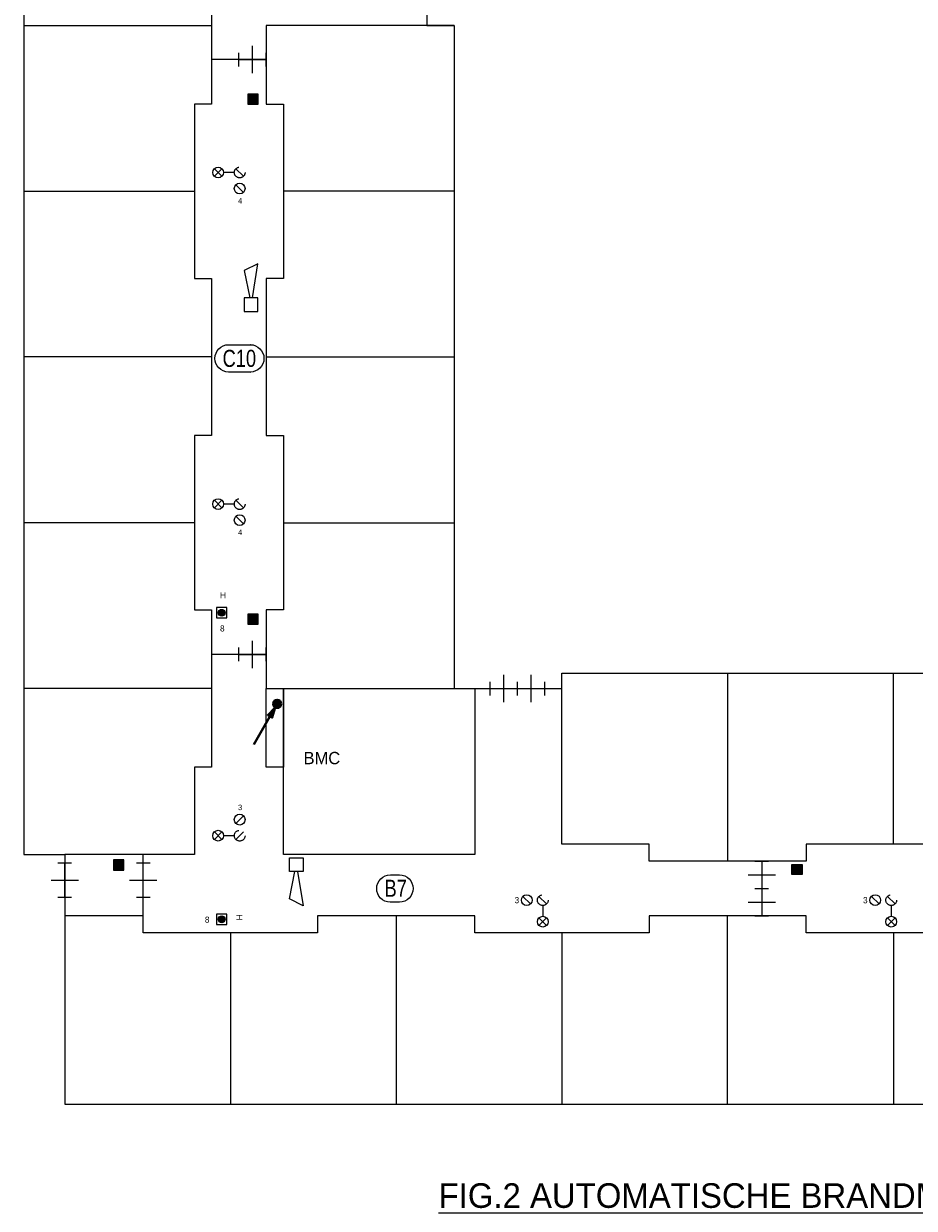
# Model space of a CAD drawing. Header units: millimetres. Extents: x -10 to 169, y 0 to 119.
# Tile 15 of 19: x 65 to 91, y 63 to 98. Entities that reach past the tile are written whole.
import ezdxf
from ezdxf.enums import TextEntityAlignment as Align

# ---------------------------------------------------------------- set-up
doc = ezdxf.new("R2010")
doc.units = ezdxf.units.MM
doc.linetypes.add('DGN2', pattern=[1.424392, 0.712196, -0.712196])
for name, color, linetype in [('31', 7, 'Continuous'), ('56', 7, 'Continuous'), ('BINNENMUUR', 7, 'Continuous'), ('BOUWKUNDE', 7, 'Continuous'), ('EILAND', 7, 'Continuous'), ('KADER', 7, 'Continuous'), ('SYMBOLEN', 7, 'Continuous')]:
    doc.layers.add(name, color=color, linetype=linetype)
doc.styles.add('dgn000', font='dgn000.shx')
doc.styles.add('dgn001', font='dgn001.shx')
doc.styles.add('dgn003', font='dgn003.shx')

# ---------------------------------------------------------------- blocks, each defined once
blk = doc.blocks.new('202')
at = {"layer": 'BOUWKUNDE', "color": 1, "linetype": 'Continuous', "lineweight": 0}
for p, q in [((-0.2, 1), (0.2, 1)), ((0, 0), (0, 1)), ((-0.4, 0.5), (0, 0.5)), ((0, 0.5), (0.4, 0.5)), ((-0.2, 0), (0.2, 0))]:
    blk.add_line(p, q, dxfattribs=at)
blk = doc.blocks.new('2021')
at = {"layer": 'BOUWKUNDE', "color": 1, "linetype": 'Continuous', "lineweight": 0}
for p, q in [((-0.2, 1), (0.2, 1)), ((0, 0), (0, 1)), ((-0.4, 0.5), (0, 0.5)), ((0, 0.5), (0.4, 0.5)), ((-0.2, 0), (0.2, 0))]:
    blk.add_line(p, q, dxfattribs=at)
blk = doc.blocks.new('2024')
at = {"layer": 'BOUWKUNDE', "color": 1, "linetype": 'Continuous', "lineweight": 0}
for p, q in [((-0.2, 0), (0.2, 0)), ((0, 0), (0, -0.8)), ((-0.4, -0.4), (0, -0.4)), ((0, -0.4), (0.4, -0.4)), ((-0.2, -0.8), (0.2, -0.8))]:
    blk.add_line(p, q, dxfattribs=at)
blk = doc.blocks.new('2025')
at = {"layer": 'BOUWKUNDE', "color": 1, "linetype": 'Continuous', "lineweight": 0}
for p, q in [((-0.2, 0), (0.2, 0)), ((0, 0), (0, -0.8)), ((-0.4, -0.4), (0, -0.4)), ((0, -0.4), (0.4, -0.4)), ((-0.2, -0.8), (0.2, -0.8))]:
    blk.add_line(p, q, dxfattribs=at)
blk = doc.blocks.new('20212')
at = {"layer": 'BOUWKUNDE', "color": 1, "linetype": 'Continuous', "lineweight": 0}
for p, q in [((0.4, 0), (0.4, 0.4)), ((0, -0.2), (0, 0.2)), ((0, 0), (0.8, 0)), ((0.4, -0.4), (0.4, 0)), ((0.8, -0.2), (0.8, 0.2))]:
    blk.add_line(p, q, dxfattribs=at)
blk = doc.blocks.new('20213')
at = {"layer": 'BOUWKUNDE', "color": 1, "linetype": 'Continuous', "lineweight": 0}
for p, q in [((0.4, 0), (0.4, 0.4)), ((0, -0.2), (0, 0.2)), ((0, 0), (0.8, 0)), ((0.4, -0.4), (0.4, 0)), ((0.8, -0.2), (0.8, 0.2))]:
    blk.add_line(p, q, dxfattribs=at)
blk = doc.blocks.new('20216')
at = {"layer": 'BOUWKUNDE', "color": 1, "linetype": 'Continuous', "lineweight": 0}
for p, q in [((0.4, 0), (0.4, 0.4)), ((0, -0.2), (0, 0.2)), ((0, 0), (0.8, 0)), ((0.4, -0.4), (0.4, 0)), ((0.8, -0.2), (0.8, 0.2))]:
    blk.add_line(p, q, dxfattribs=at)
blk = doc.blocks.new('20217')
at = {"layer": 'BOUWKUNDE', "color": 1, "linetype": 'Continuous', "lineweight": 0}
for p, q in [((0.4, 0), (0.4, 0.4)), ((0, -0.2), (0, 0.2)), ((0, 0), (0.8, 0)), ((0.4, -0.4), (0.4, 0)), ((0.8, -0.2), (0.8, 0.2))]:
    blk.add_line(p, q, dxfattribs=at)
blk = doc.blocks.new('EAF11')
at = {"layer": '56', "color": 1, "linetype": 'Continuous', "lineweight": 0, "flags": 128}
blk.add_lwpolyline([(-0.13, 0.4), (0.136, 0.4), (0.134, 0.4, -1), (0.134, -0.4), (0.136, -0.4), (-0.13, -0.4), (-0.134, -0.4, -0.994544), (-0.13, 0.4)], format="xyb", dxfattribs=at)
at = {"layer": '56', "color": 2, "linetype": 'Continuous', "lineweight": 13, "style": 'dgn003', "width": 0.8}
blk.add_text('B7', height=0.5, dxfattribs=at).set_placement((0.026, 0.006), align=Align.MIDDLE_CENTER)
blk = doc.blocks.new('AnonymousCell2')
at = {"layer": 'KADER', "color": 1, "linetype": 'Continuous', "lineweight": 0}
for p, q in [((-0.204, 0.123), (-0.426, 0.346)), ((-0.426, 0.123), (-0.204, 0.346)), ((0.158, 0.235), (-0.158, 0.235)), ((0.426, 0.123), (0.204, 0.346)), ((0.426, -0.346), (0.204, -0.123))]:
    blk.add_line(p, q, dxfattribs=at)
for centre in [(-0.315, 0.235), (0.315, -0.234)]:
    blk.add_circle(centre, 0.158, dxfattribs=at)
at = {"layer": 'KADER', "color": 1, "linetype": 'DGN2', "lineweight": 0}
blk.add_circle((0.315, 0.235), 0.157, dxfattribs=at)
blk = doc.blocks.new('AnonymousCell3')
at = {"layer": 'KADER', "color": 1, "linetype": 'Continuous', "lineweight": 0}
for p, q in [((-0.204, 0.123), (-0.426, 0.346)), ((-0.426, 0.123), (-0.204, 0.346)), ((0.158, 0.235), (-0.158, 0.235)), ((0.426, 0.123), (0.204, 0.346)), ((0.426, -0.346), (0.204, -0.123))]:
    blk.add_line(p, q, dxfattribs=at)
for centre in [(-0.315, 0.235), (0.315, -0.234)]:
    blk.add_circle(centre, 0.158, dxfattribs=at)
at = {"layer": 'KADER', "color": 1, "linetype": 'DGN2', "lineweight": 0}
blk.add_circle((0.315, 0.235), 0.157, dxfattribs=at)
blk = doc.blocks.new('AnonymousCell4')
at = {"layer": 'KADER', "color": 1, "linetype": 'Continuous', "lineweight": 0}
for p, q in [((0.426, 0.346), (0.204, 0.123)), ((-0.204, -0.123), (-0.426, -0.346)), ((-0.426, -0.123), (-0.204, -0.346)), ((0.158, -0.235), (-0.158, -0.235)), ((0.426, -0.123), (0.204, -0.346))]:
    blk.add_line(p, q, dxfattribs=at)
for centre in [(0.315, 0.234), (-0.315, -0.235)]:
    blk.add_circle(centre, 0.158, dxfattribs=at)
at = {"layer": 'KADER', "color": 1, "linetype": 'DGN2', "lineweight": 0}
blk.add_circle((0.315, -0.235), 0.157, dxfattribs=at)
blk = doc.blocks.new('EAD01')
at = {"layer": 'SYMBOLEN'}
h = blk.add_hatch(color=3, dxfattribs=at)
edge = h.paths.add_edge_path()
edge.add_arc((0, 0), 0.1, 0, 360)
at = {"layer": 'SYMBOLEN', "color": 3, "linetype": 'Continuous', "lineweight": 0}
blk.add_circle((0, 0), 0.1, dxfattribs=at)
blk = doc.blocks.new('AnonymousCell6')
at = {"layer": 'SYMBOLEN', "color": 1, "linetype": 'Continuous', "lineweight": 0, "flags": 128}
blk.add_lwpolyline([(0.184, 0.24), (-0.116, 0.24), (-0.116, -0.06), (0.184, -0.06), (0.184, 0.24)], dxfattribs=at)
at = {"color": 1, "linetype": 'Continuous', "lineweight": 0}
blk.add_blockref('EAD01', (0.034, 0.09), dxfattribs=at)
blk = doc.blocks.new('EAD02')
at = {"layer": 'SYMBOLEN'}
h = blk.add_hatch(color=3, dxfattribs=at)
edge = h.paths.add_edge_path()
edge.add_arc((0, 0), 0.1, 0, 360)
at = {"layer": 'SYMBOLEN', "color": 3, "linetype": 'Continuous', "lineweight": 0}
blk.add_circle((0, 0), 0.1, dxfattribs=at)
blk = doc.blocks.new('AnonymousCell7')
at = {"layer": 'SYMBOLEN', "color": 1, "linetype": 'Continuous', "lineweight": 0, "flags": 128}
blk.add_lwpolyline([(0.184, 0.24), (-0.116, 0.24), (-0.116, -0.06), (0.184, -0.06), (0.184, 0.24)], dxfattribs=at)
at = {"color": 1, "linetype": 'Continuous', "lineweight": 0}
blk.add_blockref('EAD02', (0.034, 0.09), dxfattribs=at)
blk = doc.blocks.new('AnonymousCell8')
at = {"layer": 'KADER', "color": 1, "linetype": 'Continuous', "lineweight": 0}
for p, q in [((-0.346, 0.426), (-0.123, 0.204)), ((0.123, 0.426), (0.346, 0.204)), ((0.235, 0.158), (0.235, -0.158)), ((0.123, -0.204), (0.346, -0.426)), ((0.123, -0.426), (0.346, -0.204))]:
    blk.add_line(p, q, dxfattribs=at)
for centre in [(-0.234, 0.315), (0.235, -0.315)]:
    blk.add_circle(centre, 0.158, dxfattribs=at)
at = {"layer": 'KADER', "color": 1, "linetype": 'DGN2', "lineweight": 0}
blk.add_circle((0.235, 0.315), 0.157, dxfattribs=at)
blk = doc.blocks.new('AnonymousCell9')
at = {"layer": 'KADER', "color": 1, "linetype": 'Continuous', "lineweight": 0}
for p, q in [((-0.346, 0.426), (-0.123, 0.204)), ((0.123, 0.426), (0.346, 0.204)), ((0.235, 0.158), (0.235, -0.158)), ((0.123, -0.204), (0.346, -0.426)), ((0.123, -0.426), (0.346, -0.204))]:
    blk.add_line(p, q, dxfattribs=at)
for centre in [(-0.234, 0.315), (0.235, -0.315)]:
    blk.add_circle(centre, 0.158, dxfattribs=at)
at = {"layer": 'KADER', "color": 1, "linetype": 'DGN2', "lineweight": 0}
blk.add_circle((0.235, 0.315), 0.157, dxfattribs=at)
blk = doc.blocks.new('EAF2')
at = {"layer": '56', "color": 1, "linetype": 'Continuous', "lineweight": 0, "flags": 128}
blk.add_lwpolyline([(-0.32, 0.4), (0.32, 0.4), (0.317, 0.4, -1), (0.317, -0.4), (0.32, -0.4), (-0.32, -0.4), (-0.321, -0.4, -0.994544), (-0.32, 0.4)], format="xyb", dxfattribs=at)
at = {"layer": '56', "color": 2, "linetype": 'Continuous', "lineweight": 13, "style": 'dgn003', "width": 0.8}
blk.add_text('C10', height=0.5, dxfattribs=at).set_placement((-0.004, 0), align=Align.MIDDLE_CENTER)
blk = doc.blocks.new('EZ3')
at = {"layer": 'EILAND'}
h = blk.add_hatch(color=4, dxfattribs=at)
edge = h.paths.add_edge_path()
edge.add_arc((0, 0), 0.12, 0, 360)
blk.add_hatch(color=4, dxfattribs=at).paths.add_polyline_path([(-0.06, -0.104), (-0.275, -0.326), (-0.145, -0.402)])
at = {"layer": 'EILAND', "color": 4, "linetype": 'Continuous', "lineweight": 40}
blk.add_line((-0.21, -0.364), (-0.685, -1.186), dxfattribs=at)
at = {"layer": 'EILAND', "color": 4, "linetype": 'Continuous', "lineweight": 40, "flags": 128}
blk.add_lwpolyline([(-0.06, -0.104), (-0.275, -0.326), (-0.145, -0.402), (-0.06, -0.104)], dxfattribs=at)
at = {"layer": 'EILAND', "color": 4, "linetype": 'Continuous', "lineweight": 40}
blk.add_circle((0, 0), 0.12, dxfattribs=at)
blk = doc.blocks.new('EW425')
at = {"layer": '31', "color": 3, "linetype": 'Continuous', "lineweight": 0}
for p, q in [((0.2, 1.2), (-0.2, 1)), ((0.04, 0.2), (0.2, 1.2)), ((-0.2, 1), (-0.04, 0.2))]:
    blk.add_line(p, q, dxfattribs=at)
at = {"layer": '31', "color": 3, "linetype": 'Continuous', "lineweight": 0, "flags": 128}
blk.add_lwpolyline([(-0.2, 0.2), (-0.2, -0.2), (0.2, -0.2), (0.2, 0.2), (-0.2, 0.2)], dxfattribs=at)
blk = doc.blocks.new('EW427')
at = {"layer": '31', "color": 3, "linetype": 'Continuous', "lineweight": 0}
for p, q in [((-0.2, -1), (-0.04, -0.2)), ((0.04, -0.2), (0.2, -1.2)), ((0.2, -1.2), (-0.2, -1))]:
    blk.add_line(p, q, dxfattribs=at)
at = {"layer": '31', "color": 3, "linetype": 'Continuous', "lineweight": 0, "flags": 128}
blk.add_lwpolyline([(-0.2, -0.2), (-0.2, 0.2), (0.2, 0.2), (0.2, -0.2), (-0.2, -0.2)], dxfattribs=at)

msp = doc.modelspace()

# ---------------------------------------------------------------- hatches: boundary and pattern name
at = {"layer": 'BINNENMUUR'}
for points in [[(71.065, 95.269), (71.365, 95.269), (71.365, 95.569), (71.065, 95.569)], [(71.065, 80.057), (71.365, 80.057), (71.365, 80.357), (71.065, 80.357)], [(67.13, 72.863), (67.43, 72.863), (67.43, 73.163), (67.13, 73.163)], [(86.984, 73.034), (87.284, 73.034), (87.284, 72.734), (86.984, 72.734)]]:
    msp.add_hatch(color=1, dxfattribs=at).paths.add_polyline_path(points)

# ---------------------------------------------------------------- linework, layer by layer
at = {"layer": 'BINNENMUUR', "color": 1, "linetype": 'Continuous', "lineweight": 0, "flags": 128}
for points in [[(71.065, 95.269), (71.365, 95.269), (71.365, 95.569), (71.065, 95.569), (71.065, 95.269)], [(71.065, 80.057), (71.365, 80.057), (71.365, 80.357), (71.065, 80.357), (71.065, 80.057)], [(67.13, 72.863), (67.43, 72.863), (67.43, 73.163), (67.13, 73.163), (67.13, 72.863)], [(86.984, 73.034), (87.284, 73.034), (87.284, 72.734), (86.984, 72.734), (86.984, 73.034)]]:
    msp.add_lwpolyline(points, dxfattribs=at)
at = {"layer": 'SYMBOLEN', "color": 1, "linetype": 'Continuous', "lineweight": 0}
for p, q in [((64.503, 112.127), (64.503, 73.327)), ((64.503, 97.577), (70.003, 97.577)), ((77.103, 97.577), (71.603, 97.577)), ((71.603, 97.577), (71.603, 95.277)), ((71.603, 96.577), (70.003, 96.577)), ((71.603, 95.277), (72.103, 95.277)), ((72.103, 95.277), (72.103, 90.177)), ((64.503, 92.727), (69.503, 92.727)), ((77.103, 92.727), (72.103, 92.727)), ((72.103, 90.177), (71.603, 90.177)), ((71.603, 90.177), (71.603, 85.577)), ((70.003, 87.877), (64.503, 87.877)), ((71.603, 87.877), (77.103, 87.877)), ((71.603, 85.577), (72.103, 85.577)), ((72.103, 85.577), (72.103, 80.477)), ((69.503, 83.027), (64.503, 83.027)), ((72.103, 83.027), (77.103, 83.027)), ((72.103, 80.477), (71.603, 80.477)), ((71.603, 80.477), (71.603, 78.177)), ((71.603, 79.177), (70.003, 79.177)), ((80.253, 73.627), (80.253, 78.627)), ((85.103, 78.627), (85.103, 73.127)), ((89.953, 73.627), (89.953, 78.627)), ((70.003, 78.177), (64.503, 78.177)), ((71.603, 78.177), (77.103, 78.177)), ((82.803, 73.627), (80.253, 73.627)), ((82.803, 73.127), (82.803, 73.627)), ((92.503, 73.627), (87.403, 73.627)), ((87.403, 73.627), (87.403, 73.127)), ((64.503, 73.327), (65.703, 73.327)), ((69.503, 73.327), (65.703, 73.327)), ((65.703, 73.327), (65.703, 66.023)), ((68.003, 71.527), (68.003, 73.327)), ((87.403, 73.127), (82.803, 73.127)), ((75.403, 71.527), (75.403, 66.027)), ((85.103, 66.027), (85.103, 71.527)), ((70.553, 71.027), (70.553, 66.027)), ((80.253, 71.027), (80.253, 66.027)), ((89.953, 71.027), (89.953, 66.027)), ((65.703, 66.023), (109.203, 66.023))]:
    msp.add_line(p, q, dxfattribs=at)
at = {"layer": 'SYMBOLEN', "color": 1, "linetype": 'Continuous', "lineweight": 0, "flags": 128}
for points in [[(69.503, 112.127), (69.503, 109.577), (70.003, 109.577), (70.003, 104.977), (69.503, 104.977), (69.503, 99.877), (70.003, 99.877), (70.003, 95.277), (69.503, 95.277), (69.503, 90.177), (70.003, 90.177), (70.003, 85.577), (69.503, 85.577), (69.503, 80.477), (70.003, 80.477), (70.003, 75.877), (69.503, 75.877), (69.503, 73.327)], [(76.303, 105.027), (76.303, 97.577), (77.103, 97.577), (77.103, 78.177), (80.253, 78.177), (80.253, 78.627), (109.203, 78.627)], [(71.603, 78.177), (72.103, 78.177), (72.103, 75.877), (71.603, 75.877), (71.603, 78.177)], [(72.103, 78.177), (77.703, 78.177), (77.703, 73.327), (72.103, 73.327), (72.103, 78.177)], [(104.503, 71.527), (102.203, 71.527), (102.203, 71.027), (97.103, 71.027), (97.103, 71.527), (92.503, 71.527), (92.503, 71.027), (87.403, 71.027), (87.403, 71.527), (82.803, 71.527), (82.803, 71.027), (77.703, 71.027), (77.703, 71.527), (73.103, 71.527), (73.103, 71.027), (68.003, 71.027), (68.003, 71.527), (65.703, 71.527)]]:
    msp.add_lwpolyline(points, dxfattribs=at)

# ---------------------------------------------------------------- block references
at = {"color": 1, "linetype": 'Continuous', "lineweight": 0}
for name, p in [('20212', (70.803, 96.577)), ('AnonymousCell2', (70.509, 93.039)), ('EW425', (71.16, 89.405)), ('EAF2', (70.818, 87.837)), ('AnonymousCell3', (70.509, 83.339)), ('AnonymousCell6', (70.263, 80.304)), ('20213', (70.803, 79.177)), ('20216', (78.153, 78.177)), ('20217', (78.953, 78.177)), ('EZ3', (71.921, 77.729)), ('AnonymousCell4', (70.509, 74.109)), ('EW427', (72.479, 73.024)), ('2024', (86.103, 73.127)), ('2021', (65.703, 72.077)), ('202', (68.003, 72.077)), ('EAF11', (75.364, 72.329)), ('AnonymousCell8', (79.459, 71.673)), ('2025', (86.103, 72.327)), ('AnonymousCell9', (89.657, 71.673)), ('AnonymousCell7', (70.263, 71.338))]:
    msp.add_blockref(name, p, dxfattribs=at)

# ---------------------------------------------------------------- texts
at = {"layer": 'SYMBOLEN', "color": 1, "linetype": 'DGN2', "lineweight": 0, "style": 'dgn001'}
for s, p in [('4', (70.776, 92.367)), ('4', (70.776, 82.667)), ('3', (70.776, 74.621))]:
    msp.add_text(s, height=0.16, dxfattribs=at).set_placement(p)
at = {"layer": 'SYMBOLEN', "color": 1, "linetype": 'Continuous', "lineweight": 0}
for s, height, style, p in [('H', 0.18, 'dgn001', (70.249, 80.817)), ('8', 0.18, 'dgn001', (70.249, 79.848)), ('BMC', 0.36, 'dgn000', (72.695, 75.965)), ('3', 0.18, 'dgn000', (78.868, 71.898)), ('3', 0.18, 'dgn000', (89.066, 71.898)), ('8', 0.18, 'dgn001', (69.806, 71.325)), ('%%uFIG.2 AUTOMATISCHE BRANDMELDINSTALLATIE VERDIEPING%%u', 0.72, 'dgn001', (76.645, 62.986))]:
    msp.add_text(s, height=height, dxfattribs=dict(at, style=style)).set_placement(p)
at = {"layer": 'SYMBOLEN', "color": 1, "linetype": 'Continuous', "lineweight": 0, "style": 'dgn001'}
msp.add_text('H', height=0.18, rotation=90, dxfattribs=at).set_placement((70.906, 71.398))

doc.saveas('drawing.dxf')
